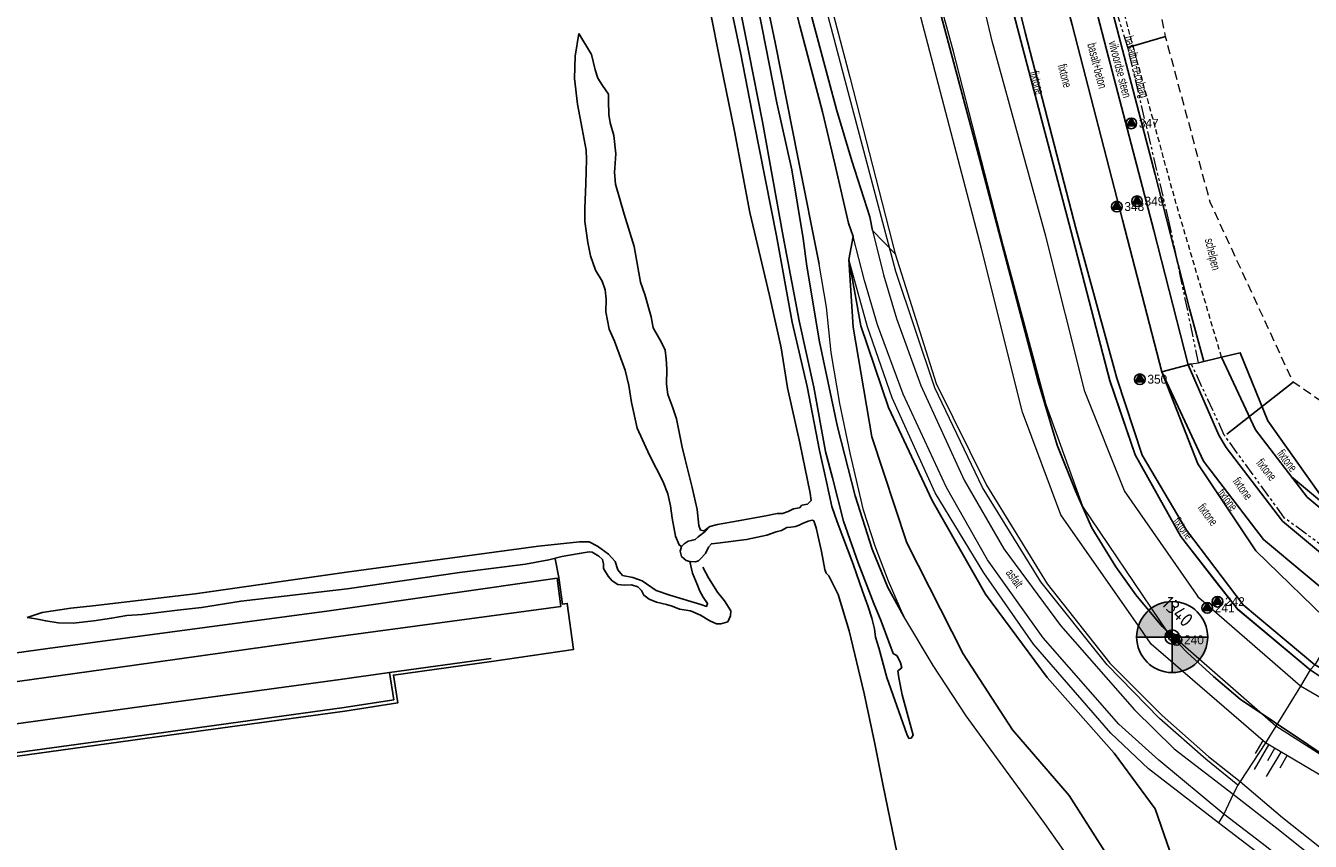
# Model space of a CAD drawing. Header units: metres. Extents: x 62183 to 64287, y 386037 to 390061.
# Tile 22 of 38: x 62556 to 62737, y 388138 to 388253. Entities that reach past the tile are written whole.
import ezdxf
from ezdxf.enums import TextEntityAlignment as Align

# ---------------------------------------------------------------- set-up
doc = ezdxf.new("R2010")
doc.units = ezdxf.units.M
doc.linetypes.add('HIDDEN', pattern=[0.375, 0.25, -0.125])
doc.linetypes.add('PHANTOM2', pattern=[1.25, 0.625, -0.125, 0.125, -0.125, 0.125, -0.125])
doc.layers.get('0').update_dxf_attribs({"linetype": 'CONTINUOUS'})
for name, color, linetype in [('0 @ 0.5', 7, 'CONTINUOUS'), ('0 @ 1', 7, 'CONTINUOUS'), ('0 @ 5', 7, 'CONTINUOUS'), ('BS-BINNENKRUINLIJN-KPN', 253, 'CONTINUOUS'), ('BS-BINNENTEENLIJN-KPN', 253, 'CONTINUOUS'), ('BS-INSTEEK-SLOOT-KPN', 253, 'CONTINUOUS'), ('BS-OVERIG-KPN', 253, 'CONTINUOUS'), ('BS-SCHEIDINGSL-TALUDBEKL-NTZ', 253, 'CONTINUOUS'), ('BS-SCHEIDINGSLIJN-TALUDBEKL', 253, 'CONTINUOUS'), ('BS-VLAKAFSLUITING', 253, 'CONTINUOUS'), ('BS-WATERLIJN-KPN', 253, 'CONTINUOUS')]:
    doc.layers.add(name, color=color, linetype=linetype)
for name, color, linetype, lineweight in [('BS-Boorpunten', 253, 'CONTINUOUS', 25), ('BS-Boorpuntnummer', 253, 'CONTINUOUS', 25), ('BS-Dijkpaal', 2, 'CONTINUOUS', 25), ('BS-Dijkpaalnr', 6, 'CONTINUOUS', 25), ('BS-KANT-KREUKELBERM', 35, 'PHANTOM2', 0), ('BS-KANT-VERHARDING', 253, 'CONTINUOUS', 0), ('BS-KRUINLIJN', 253, 'CONTINUOUS', 0), ('BS-OVERIGE-TEKSTEN', 253, 'CONTINUOUS', 0), ('BS-RASTER', 253, 'RASTER', 0), ('BS-TEENLIJN', 11, 'CONTINUOUS', 0), ('BS-TEENSCHOT-GECONSTRUEERD', 1, 'HIDDEN', 13), ('BS-TUSSENBERM', 253, 'CONTINUOUS', 0), ('BS-ZANDLIJN', 2, 'HIDDEN', 20)]:
    doc.layers.add(name, color=color, linetype=linetype, lineweight=lineweight)
doc.layers.add('THEORETISCHE_NULLIJN', color=125, linetype='CONTINUOUS', plot=False)
doc.styles.add('ISO', font='isocp.shx', dxfattribs={"height": 2.5})
doc.linetypes.add('RASTER', pattern='A,3,-2,[200,RASTER,S=0.75,R=0,X=0,Y=0],-2,3', length=10)

# ---------------------------------------------------------------- blocks, each defined once
blk = doc.blocks.new('dijkpaal')
at = {"layer": 'BS-Dijkpaal'}
h = blk.add_hatch(color=256, dxfattribs=at)
h.paths.add_polyline_path([(0, 0), (0, 1, 0.414214), (-1, 0)])
h.paths.add_polyline_path([(1, 0), (0, 0), (0, -1, 0.414214)])
for p, q in [((0, -1), (0, 1)), ((-1, 0), (1, 0))]:
    blk.add_line(p, q, dxfattribs=at)
blk.add_circle((0, 0), 1, dxfattribs=at)
blk = doc.blocks.new('*U718')
at = {"layer": '0 @ 0.5', "xscale": 0.5, "yscale": 0.5, "zscale": 0.5}
blk.add_blockref('dijkpaal', (62717.415, 388167.15), dxfattribs=at)
at = {"layer": '0 @ 1'}
blk.add_blockref('dijkpaal', (62717.415, 388167.15), dxfattribs=at)
at = {"layer": '0 @ 5', "xscale": 5, "yscale": 5, "zscale": 5}
blk.add_blockref('dijkpaal', (62717.415, 388167.15), dxfattribs=at)
blk = doc.blocks.new('S04')
at = {"color": 0}
for p, q in [((-1, 0), (-1, 4.01)), ((1, 0), (1, 4.01)), ((-2.01, 0), (-2.01, 2.01)), ((0, 0), (0, 2.01)), ((2.01, 0), (2.01, 2.01))]:
    blk.add_line(p, q, dxfattribs=at)
blk = doc.blocks.new('punt-boring')
at = {"layer": 'BS-Boorpunten'}
h = blk.add_hatch(color=8, dxfattribs=at)
h.dxf.hatch_style = 1
h.paths.add_polyline_path([(0.01, 1), (-0.87, -0.49), (0.86, -0.51)])
h = blk.add_hatch(color=1, dxfattribs=at)
h.dxf.hatch_style = 1
h.paths.add_polyline_path([(0.01, 1), (-0.87, -0.49), (0.86, -0.51)])
at = {"layer": 'BS-Boorpunten', "color": 8}
blk.add_lwpolyline([(0.01, 1), (-0.87, -0.49), (0.86, -0.51)], close=True, dxfattribs=at)
at = {"layer": 'BS-Boorpunten', "color": 1}
blk.add_lwpolyline([(0.01, 1), (-0.87, -0.49), (0.86, -0.51)], close=True, dxfattribs=at)
at = {"layer": 'BS-Boorpunten', "color": 8}
blk.add_circle((0, 0), 1, dxfattribs=at)
at = {"layer": 'BS-Boorpunten', "color": 1}
blk.add_circle((0, 0), 1, dxfattribs=at)
blk = doc.blocks.new('*U343', base_point=(62718.025, 388166.75))
at = {"layer": 'BS-Boorpunten', "xscale": 1.499999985, "yscale": 1.499999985, "zscale": 1.499999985}
blk.add_blockref('punt-boring', (62718.025, 388166.75), dxfattribs=at)
at = {"layer": 'BS-Boorpuntnummer', "linetype": 'ByBlock', "insert": (62720.145, 388166.75), "char_height": 2.5, "attachment_point": 4}
blk.add_mtext('240', dxfattribs=at)
blk = doc.blocks.new('*U344', base_point=(62722.346, 388171.254))
at = {"layer": 'BS-Boorpunten', "xscale": 1.499999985, "yscale": 1.499999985, "zscale": 1.499999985}
blk.add_blockref('punt-boring', (62722.346, 388171.254), dxfattribs=at)
at = {"layer": 'BS-Boorpuntnummer', "linetype": 'ByBlock', "insert": (62724.466, 388171.254), "char_height": 2.5, "attachment_point": 4}
blk.add_mtext('241', dxfattribs=at)
blk = doc.blocks.new('*U345', base_point=(62723.789, 388172.125))
at = {"layer": 'BS-Boorpunten', "xscale": 1.499999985, "yscale": 1.499999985, "zscale": 1.499999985}
blk.add_blockref('punt-boring', (62723.789, 388172.125), dxfattribs=at)
at = {"layer": 'BS-Boorpuntnummer', "linetype": 'ByBlock', "insert": (62725.909, 388172.125), "char_height": 2.5, "attachment_point": 4}
blk.add_mtext('242', dxfattribs=at)
blk = doc.blocks.new('*U541', base_point=(62711.662, 388239.47))
at = {"layer": 'BS-Boorpunten', "xscale": 1.499999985, "yscale": 1.499999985, "zscale": 1.499999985}
blk.add_blockref('punt-boring', (62711.662, 388239.47), dxfattribs=at)
at = {"layer": 'BS-Boorpuntnummer', "linetype": 'ByBlock', "insert": (62713.782, 388239.47), "char_height": 2.5, "attachment_point": 4}
blk.add_mtext('347', dxfattribs=at)
blk = doc.blocks.new('*U542', base_point=(62709.629, 388227.746))
at = {"layer": 'BS-Boorpunten', "xscale": 1.499999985, "yscale": 1.499999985, "zscale": 1.499999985}
blk.add_blockref('punt-boring', (62709.629, 388227.746), dxfattribs=at)
at = {"layer": 'BS-Boorpuntnummer', "linetype": 'ByBlock', "insert": (62711.749, 388227.746), "char_height": 2.5, "attachment_point": 4}
blk.add_mtext('348', dxfattribs=at)
blk = doc.blocks.new('*U543', base_point=(62712.466, 388228.499))
at = {"layer": 'BS-Boorpunten', "xscale": 1.499999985, "yscale": 1.499999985, "zscale": 1.499999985}
blk.add_blockref('punt-boring', (62712.466, 388228.499), dxfattribs=at)
at = {"layer": 'BS-Boorpuntnummer', "linetype": 'ByBlock', "insert": (62714.586, 388228.499), "char_height": 2.5, "attachment_point": 4}
blk.add_mtext('349', dxfattribs=at)
blk = doc.blocks.new('*U544', base_point=(62712.873, 388203.439))
at = {"layer": 'BS-Boorpunten', "xscale": 1.499999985, "yscale": 1.499999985, "zscale": 1.499999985}
blk.add_blockref('punt-boring', (62712.873, 388203.439), dxfattribs=at)
at = {"layer": 'BS-Boorpuntnummer', "linetype": 'ByBlock', "insert": (62714.993, 388203.439), "char_height": 2.5, "attachment_point": 4}
blk.add_mtext('350', dxfattribs=at)
blk = doc.blocks.new('A$C58CE76E8')
at = {"layer": 'BS-Boorpunten', "xscale": 0.5, "yscale": 0.5, "zscale": 0.5}
for name, p in [('*U541', (62711.662, 388239.47)), ('*U543', (62712.466, 388228.499)), ('*U542', (62709.629, 388227.746)), ('*U544', (62712.873, 388203.439)), ('*U344', (62722.346, 388171.254)), ('*U345', (62723.789, 388172.125)), ('*U343', (62718.025, 388166.75))]:
    blk.add_blockref(name, p, dxfattribs=at)
at = {"layer": 'BS-Boorpunten', "color": 253, "xscale": 0.5, "yscale": 0.5, "zscale": 0.5}
for name, p in [('*U541', (62711.662, 388239.47)), ('*U541', (62711.662, 388239.47)), ('*U541', (62711.662, 388239.47)), ('*U543', (62712.466, 388228.499)), ('*U543', (62712.466, 388228.499)), ('*U543', (62712.466, 388228.499)), ('*U542', (62709.629, 388227.746)), ('*U542', (62709.629, 388227.746)), ('*U542', (62709.629, 388227.746)), ('*U544', (62712.873, 388203.439)), ('*U544', (62712.873, 388203.439)), ('*U544', (62712.873, 388203.439)), ('*U344', (62722.346, 388171.254)), ('*U344', (62722.346, 388171.254)), ('*U344', (62722.346, 388171.254)), ('*U345', (62723.789, 388172.125)), ('*U345', (62723.789, 388172.125)), ('*U345', (62723.789, 388172.125)), ('*U343', (62718.025, 388166.75)), ('*U343', (62718.025, 388166.75)), ('*U343', (62718.025, 388166.75))]:
    blk.add_blockref(name, p, dxfattribs=at)
at = {"layer": 'BS-Boorpuntnummer', "color": 8, "xscale": 0.7499999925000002, "yscale": 0.7499999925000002, "zscale": 0.7499999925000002}
for p in [(62711.662, 388239.47), (62709.629, 388227.746), (62712.466, 388228.499), (62712.873, 388203.439), (62722.346, 388171.254), (62723.789, 388172.125), (62718.025, 388166.75)]:
    blk.add_blockref('punt-boring', p, dxfattribs=at)
at = {"layer": 'BS-Boorpuntnummer', "color": 8, "char_height": 1.25, "attachment_point": 4}
for s, insert in [('347', (62712.722, 388239.47)), ('349', (62713.526, 388228.499)), ('348', (62710.689, 388227.746)), ('350', (62713.933, 388203.439)), ('241', (62723.406, 388171.254)), ('242', (62724.849, 388172.125)), ('240', (62719.085, 388166.75))]:
    blk.add_mtext(s, dxfattribs=dict(at, insert=insert))

msp = doc.modelspace()

# ---------------------------------------------------------------- linework, layer by layer
at = {"layer": 'BS-BINNENKRUINLIJN-KPN'}
for points in [[(62667.75, 388219.62), (62664.76, 388234.46), (62661.53, 388250.84), (62658.28, 388266.32), (62655.4, 388278.18), (62653.06, 388287.24), (62649.75, 388299.82), (62645.93, 388314.41), (62642.31, 388327.72)], [(62641.67, 388222.11), (62640.28, 388226.68), (62639.06, 388230.89), (62638.93, 388232.53), (62639.09, 388235.18), (62638.84, 388237.77), (62638.3, 388239.53), (62638.11, 388240.7), (62638.07, 388242.65), (62638.06, 388243.57), (62637.25, 388244.82), (62636.56, 388245.82), (62636.22, 388246.99), (62635.66, 388249.18), (62633.9, 388252.1)], [(62641.67, 388222.11), (62642.57, 388217.09), (62643.21, 388215.36), (62644.06, 388212.22), (62644.38, 388210.68), (62645.48, 388208.73), (62646.04, 388207.52), (62646.18, 388206.3), (62646.28, 388204.86), (62646.25, 388202.74), (62646.44, 388201.31), (62647.12, 388199.41), (62647.66, 388197.85), (62648.44, 388193.87), (62648.85, 388192.13), (62649.84, 388188.21), (62650.55, 388185.09), (62650.8, 388182.83), (62651.03, 388182.2), (62651.52, 388182.12), (62652.36, 388182.73)], [(62556.25, 388169.89), (62557.47, 388169.71), (62558.87, 388169.41), (62560.63, 388169.13), (62562.73, 388169.09), (62565.62, 388169.42), (62568.13, 388169.79), (62570.29, 388170.16), (62572.44, 388170.31), (62577.4, 388170.94), (62580.79, 388171.29), (62586.36, 388172.22), (62601.29, 388173.95), (62617.1, 388176.24), (62626.39, 388177.39), (62629.7, 388178.03), (62631.52, 388178.49), (62633.96, 388178.89), (62635.36, 388179.14), (62635.8, 388179.08), (62636.72, 388178.54), (62637.24, 388178.05), (62637.36, 388177.47), (62637.39, 388176.81), (62638.01, 388175.7), (62638.59, 388175.08), (62639.38, 388174.56), (62640.33, 388174.46), (62641.33, 388174.48), (62642.19, 388174.23), (62642.73, 388173.68), (62643.04, 388173.02), (62643.82, 388172.47), (62644.83, 388172.05), (62646.23, 388171.73), (62647.06, 388171.48), (62648.09, 388171.08), (62649.63, 388170.83), (62651.03, 388170.24), (62652.36, 388169.44), (62653.3, 388169), (62653.91, 388169.03), (62654.85, 388169.29), (62655.24, 388170.12), (62655.29, 388170.86), (62654.41, 388172.26), (62653.43, 388173.48), (62652.13, 388175.5), (62651.34, 388176.97)]]:
    msp.add_lwpolyline(points, dxfattribs=at)
at = {"layer": 'BS-BINNENTEENLIJN-KPN'}
for points in [[(62648.37, 388179.88), (62648, 388180.11), (62647.52, 388181.33), (62647.06, 388183.88), (62646.79, 388185.61), (62646.44, 388187.3), (62645.73, 388189.1), (62643.83, 388192.77), (62642.11, 388196.57), (62641.33, 388200.18), (62640.93, 388202.56), (62640.43, 388204.7), (62638.93, 388208.78), (62638.19, 388210.47), (62637.72, 388212.91), (62637.73, 388214.71), (62637.63, 388216.02), (62637.19, 388217.24), (62636.26, 388218.79), (62635.54, 388220.82), (62635.17, 388222.7), (62634.75, 388225.65), (62634.73, 388227.47), (62634.88, 388231.02), (62634.96, 388234.37), (62634.94, 388235.69), (62634.35, 388238.72), (62633.7, 388242.17), (62633.31, 388245.79), (62633.37, 388248.95), (62633.9, 388252.1)], [(62556.25, 388169.89), (62558.35, 388170.59), (62562.41, 388171.21), (62565.48, 388171.56), (62579.88, 388173.24), (62601.2, 388176.27), (62628.21, 388179.94), (62634.01, 388180.57), (62635.37, 388180.54), (62636.55, 388179.93), (62638.06, 388178.8), (62639.01, 388177.76), (62639.41, 388176.63), (62640.06, 388175.83), (62641.49, 388175.53), (62642.83, 388175.05), (62644.77, 388173.72), (62646.7, 388173.04), (62651.07, 388171.72), (62651.85, 388171.47), (62652.02, 388171.87), (62651.38, 388172.78), (62650.93, 388173.61), (62650.61, 388174.43), (62649.92, 388176.15), (62649.53, 388177.78)]]:
    msp.add_lwpolyline(points, dxfattribs=at)
at = {"layer": 'BS-INSTEEK-SLOOT-KPN'}
for points in [[(62665.97, 388219.36), (62665.48, 388223.27), (62663.9, 388232.92), (62661.79, 388242.38), (62659.64, 388253.09), (62657.8, 388262.7), (62655.18, 388273.22), (62653.49, 388279.55), (62652.24, 388281.6), (62650.93, 388286.03), (62649.17, 388292.82), (62646.44, 388303.48), (62643.28, 388315.93), (62643.46, 388318.66), (62643.4, 388319.36), (62640.99, 388327.54)], [(62652.36, 388182.73), (62653.43, 388182.98), (62656.34, 388183.49), (62660.22, 388184.22), (62661.33, 388184.44), (62661.84, 388184.55), (62662.55, 388184.56), (62663.35, 388184.84), (62664.12, 388185.18), (62664.94, 388185.36), (62665.31, 388185.71), (62666.08, 388185.86), (62666.6, 388186.39), (62666.47, 388187.4), (62665, 388194.51), (62663.25, 388202.25), (62662.38, 388207.86), (62660.74, 388215.23), (62657.99, 388226.92), (62655.8, 388238.36), (62653.85, 388248.01), (62652.28, 388255.78)], [(62679.63, 388170.02), (62677.39, 388174.14), (62675.21, 388179.54), (62672.78, 388187.03), (62670.29, 388196.72), (62667.76, 388208.71), (62665.97, 388219.36)], [(62661.67, 388181.97), (62660.37, 388181.51), (62657.48, 388180.89), (62653.43, 388180.38), (62652.57, 388180.28), (62652.17, 388179.79), (62651.73, 388178.9), (62650.98, 388178.12), (62650.75, 388177.87), (62650.3, 388177.72), (62649.53, 388177.78), (62649.03, 388177.93), (62648.36, 388178.49), (62648.16, 388179.23), (62648.37, 388179.88), (62648.74, 388180.28), (62649.27, 388180.65), (62649.73, 388180.73), (62650.29, 388180.87), (62650.68, 388181.25), (62651.68, 388181.99), (62652.36, 388182.73)], [(62661.67, 388181.97), (62662.44, 388182.14), (62663.17, 388182.57), (62663.72, 388182.61), (62664.39, 388182.71), (62664.92, 388182.9), (62665.38, 388183.14), (62666.18, 388183.45), (62666.74, 388183.59), (62666.97, 388183.49), (62667.31, 388182.51), (62667.52, 388181.51), (62668.04, 388179.21), (62668.52, 388176.67), (62668.71, 388176.14), (62669.09, 388175.75), (62670.4, 388173.15), (62671.93, 388168.02), (62674.07, 388159.22), (62675.5, 388152.33), (62676.7, 388146.45), (62679.68, 388131.83)]]:
    msp.add_lwpolyline(points, dxfattribs=at)
at = {"layer": 'BS-KANT-KREUKELBERM', "ltscale": 3}
msp.add_lwpolyline([(62748.42, 388172.76), (62733.23, 388183.9), (62724.75, 388195.58), (62720.11, 388205.62), (62721.13, 388205.76), (62717, 388225.55), (62711.17, 388250.16), (62705.46, 388268.34), (62703.2, 388276.06), (62701.87, 388285.1), (62693.91, 388318.28), (62684.61, 388351.25), (62680.32, 388365.46), (62679.36, 388370.88), (62678.34, 388377.27), (62676.81, 388383.44), (62671.17, 388405.51), (62662.07, 388440.84), (62653.4, 388474), (62644.57, 388508.74), (62636.79, 388538.12), (62627.21, 388573.02)], dxfattribs=at)
at = {"layer": 'BS-KANT-VERHARDING'}
for points in [[(62675.25, 388224.38), (62676.8, 388218.16), (62678.63, 388212.01), (62682.04, 388202.54), (62688.15, 388189.21), (62693.72, 388179.58), (62701.68, 388168.79), (62712.11, 388156.89), (62717.71, 388151.39), (62726.02, 388145.01), (62732.13, 388140.22), (62743.31, 388131.3), (62756.48, 388121.04), (62768.23, 388112), (62769.51, 388110.81)], [(62767.99, 388108.37), (62766.45, 388109.62), (62754.81, 388118.59), (62741.44, 388128.97), (62730.67, 388137.6), (62724.69, 388142.21), (62715.52, 388149.81), (62709.92, 388154.86), (62699.26, 388167.02), (62691.43, 388178.02), (62685.63, 388188.2), (62679.53, 388201.34), (62675.95, 388211.1), (62674.1, 388217.36), (62672.5, 388223.55)]]:
    msp.add_lwpolyline(points, dxfattribs=at)
at = {"layer": 'BS-KRUINLIJN'}
for points in [[(62770.17, 388127.7), (62741.9, 388145.53), (62730.54, 388152.23), (62714.48, 388166.16), (62713.31, 388167.78), (62701.75, 388184.35), (62696.35, 388198.82), (62690.56, 388221.83), (62683.53, 388248.68), (62677.09, 388273.25), (62667.81, 388308.21), (62659.63, 388340.91), (62651.83, 388371.46), (62645.27, 388395.28), (62637.27, 388425.72), (62632.24, 388443.92), (62623.72, 388476.89), (62615.56, 388507.79), (62607.57, 388536.63), (62600.44, 388564.42), (62594.72, 388587.76)], [(62771.63, 388130.47), (62744.3, 388146.77), (62732.02, 388154.58), (62716.66, 388168.04), (62715.68, 388169.48), (62704.83, 388185.52), (62699.68, 388199.83), (62693.69, 388222.17), (62686.63, 388249.58), (62680.03, 388273.75), (62671.03, 388309.23), (62662.61, 388341.29), (62654.52, 388371.64), (62647.91, 388396.16), (62639.58, 388426.58), (62634.73, 388445.35), (62626.38, 388477.48), (62618.15, 388508.5), (62610.48, 388537.2), (62603.3, 388565.25)]]:
    msp.add_lwpolyline(points, dxfattribs=at)
at = {"layer": 'BS-OVERIG-KPN'}
for points in [[(62645.36, 388328.14), (62650.16, 388310.86), (62651.91, 388304.05), (62654.61, 388293.33), (62657.02, 388284.4), (62659.41, 388274.91), (62662.06, 388264.91), (62665.01, 388253.22), (62668.18, 388241.09), (62669.94, 388233.79), (62671.86, 388225.43), (62672.5, 388223.55)], [(62675.25, 388224.38), (62674.84, 388226.3), (62672.33, 388234.17), (62670.18, 388241.4), (62666.95, 388253.53), (62663.89, 388265.22), (62661.51, 388274.99), (62659.08, 388284.84), (62657.5, 388291.53), (62656.93, 388293.61), (62655.21, 388299.36), (62653.94, 388304.34), (62652.19, 388311.12), (62647.88, 388328.48)], [(62631.38, 388171.46), (62630.83, 388175.45), (62598.77, 388170.85), (62559.15, 388165.55), (62540.83, 388163.02), (62528.4, 388172.39), (62523.81, 388202.59), (62517.96, 388241.18), (62516.46, 388251.16), (62515.56, 388257.35), (62510.14, 388292.4), (62510, 388293.62), (62507.65, 388309.24)], [(62631.38, 388171.46), (62599.39, 388167.11), (62571.36, 388163.2), (62542.73, 388159.22), (62540.45, 388159.02), (62538.19, 388158.95), (62535.52, 388159.24), (62532.44, 388160.48), (62530.62, 388161.43), (62529.03, 388162.93), (62527.56, 388164.52), (62526.14, 388166.76), (62525.04, 388169.05), (62524.42, 388171.44), (62523.1, 388181), (62519.33, 388205.91), (62516.51, 388224.1), (62511.92, 388254.1), (62506.45, 388289.96), (62503.64, 388308.69)], [(62496.33, 388142.37), (62502.09, 388143.17), (62515.08, 388144.91), (62544.37, 388148.94), (62572.8, 388152.86), (62600.95, 388156.73), (62608.43, 388157.89), (62607.81, 388161.79), (62621.59, 388163.72), (62633.14, 388165.39), (62632.27, 388171.89), (62631.59, 388171.79), (62631.08, 388175.52), (62630.57, 388178.15)], [(62495.8, 388146.83), (62501.45, 388147.6), (62514.42, 388149.36), (62543.78, 388153.43), (62572.08, 388157.3), (62600.31, 388161.16), (62607.25, 388162.14), (62621.55, 388164.13)], [(62607.25, 388162.14), (62607.86, 388158.31), (62600.88, 388157.23), (62572.73, 388153.35), (62544.3, 388149.43), (62515.02, 388145.4), (62502.02, 388143.66), (62496.27, 388142.87)]]:
    msp.add_lwpolyline(points, dxfattribs=at)
at = {"layer": 'BS-RASTER', "flags": 128}
for points in [[(62726.67, 388146.31), (62722.16, 388149.94), (62715.62, 388155.68), (62708.28, 388163.23), (62698.95, 388174.9), (62690.74, 388188.21), (62684.02, 388202.22), (62678.51, 388218.62), (62671.41, 388245.48), (62663.99, 388273.59), (62655.78, 388304.79), (62647.25, 388337.37), (62638.71, 388369.72), (62633, 388391.43), (62624.85, 388422.61), (62620.11, 388440.45), (62611.36, 388473.69), (62603.29, 388504.28), (62595.66, 388533.6), (62587.8, 388563.42), (62581.55, 388587.13), (62576.39, 388606.81), (62570.3, 388625.79), (62562.93, 388645.22), (62554.53, 388664.55), (62545.4, 388682.56), (62535.1, 388700.8), (62525.11, 388716.65), (62508.66, 388741.23), (62494.26, 388762.55), (62485.3, 388775.62)], [(62736.85, 388162.54), (62726.69, 388171.02), (62718.64, 388181.33), (62712.24, 388192.79), (62708.68, 388203.25), (62703.16, 388224.36), (62695.92, 388252), (62688.72, 388279.45), (62680.25, 388311.5), (62671.87, 388343.83), (62663.62, 388374.88), (62657.15, 388399.62), (62649.39, 388429.09), (62646.17, 388428.27), (62639.58, 388426.58), (62637.27, 388425.72), (62624.83, 388422.6)], [(62818.11, 387798.9), (62817.12, 387803.4), (62813.83, 387815.45), (62809.5, 387831.32), (62804.1, 387851.72), (62797.86, 387875.37), (62795.85, 387882.87), (62791.6, 387898.91), (62787.58, 387914.33), (62780.63, 387940.34), (62775.33, 387959.72), (62769.43, 387981.85), (62765.82, 387995.03), (62761.83, 388010.64), (62755.57, 388035.15), (62750.2, 388055.48), (62744.22, 388079.37), (62738.35, 388101.83), (62734.3, 388118.58), (62734.32, 388118.58), (62732.67, 388125.93), (62730.34, 388136.09), (62723.94, 388141), (62714.1, 388148.58), (62708.79, 388153.61), (62697.92, 388166.15), (62690.92, 388176.2), (62684.05, 388187.47), (62678.01, 388200.83), (62674.55, 388210.83), (62671.92, 388220.28)], [(62792.89, 387809.78), (62791.71, 387814.44), (62789.99, 387821.15), (62786.89, 387832.51), (62783.52, 387844.24), (62779.25, 387859.7), (62774.72, 387876.55), (62769.09, 387898.93), (62764.25, 387917.78), (62759.54, 387935.76), (62755.19, 387952.07), (62752.2, 387963.54), (62747.93, 387978.9), (62746.29, 387985.04), (62745.12, 387989.41), (62743.73, 387994.89), (62742.03, 388001.08), (62738.76, 388013.22), (62736.42, 388021.66), (62733.85, 388031), (62732.01, 388037.94), (62729.34, 388047.29), (62727.07, 388056.09), (62724.32, 388067.92), (62721.83, 388076.98), (62718.32, 388090.41), (62715.7, 388100.13), (62713.12, 388109.71), (62711.35, 388117.37), (62709.42, 388124.53), (62707.95, 388127.66), (62706.03, 388131.6), (62703.97, 388134.56), (62699.5, 388140.89), (62692.67, 388150.19), (62688.43, 388156.06), (62683.79, 388163.16), (62679.63, 388170.02), (62677.49, 388175.01), (62675.59, 388179.95), (62673.97, 388184.99), (62672.12, 388192.85), (62670.64, 388200.03), (62669.4, 388207.2), (62668.78, 388213.59), (62667.75, 388219.62)], [(62746.48, 388179.2), (62742.19, 388170.95), (62740.52, 388168.29), (62737.5, 388163.22), (62736.83, 388162.53), (62735.5, 388160.22), (62732.02, 388154.58), (62730.54, 388152.23), (62726.98, 388146.81), (62726.68, 388146.28), (62726.02, 388145.01), (62724.69, 388142.21), (62723.94, 388141)]]:
    msp.add_lwpolyline(points, dxfattribs=at)
at = {"layer": 'BS-SCHEIDINGSL-TALUDBEKL-NTZ'}
for points in [[(62748.42, 388172.76), (62750.42, 388175.81), (62747.43, 388177.64), (62736.42, 388186.82), (62729.13, 388196.33), (62724.37, 388206.54), (62721.13, 388205.76)], [(62874.11, 388099.42), (62861.25, 388109.03), (62848.72, 388117.99), (62834.28, 388127.34), (62816.33, 388138.49), (62780.58, 388158.48), (62750.42, 388175.81), (62750.44, 388175.83), (62751.73, 388177.81), (62749.05, 388179.34), (62738.77, 388186.47), (62730.88, 388197.57), (62726.99, 388207.18), (62724.37, 388206.54)]]:
    msp.add_lwpolyline(points, dxfattribs=at)
at = {"layer": 'BS-SCHEIDINGSLIJN-TALUDBEKL'}
for points in [[(62721.85, 388205.93), (62719.84, 388213.37), (62715.04, 388232.26), (62708.34, 388257.76), (62699.49, 388291.96), (62690.74, 388325.38), (62680.25, 388363.66), (62673.78, 388390.49), (62668.59, 388412.8), (62655.41, 388459.51), (62653.44, 388466.84), (62640.62, 388515.93), (62629.69, 388556.77), (62628.09, 388564.15), (62621.17, 388592.36), (62616.02, 388612.27), (62604.16, 388654.44), (62600.24, 388670.04), (62596.46, 388685.27)], [(62810.51, 388135.01), (62777.8, 388153.84), (62752.21, 388168.77), (62747.62, 388171.55), (62747.52, 388171.61), (62744.47, 388173.86), (62732.93, 388183.47), (62725, 388193.82), (62723.98, 388195.55), (62719.66, 388205.48), (62714.85, 388224.37), (62708.15, 388249.86), (62699.31, 388284.07), (62690.56, 388317.49), (62681.91, 388350.28), (62673.6, 388382.6), (62668.41, 388404.91), (62658.47, 388439.68), (62653.25, 388458.95), (62640.44, 388508.04), (62633.17, 388537.73), (62627.91, 388556.26), (62620.99, 388584.47)], [(62808.82, 388132.22), (62776.17, 388151.02), (62750.49, 388166.01), (62745.59, 388168.44), (62742.19, 388170.95), (62730.25, 388180.9), (62721.82, 388191.89), (62715.94, 388204.5), (62710.41, 388225.89), (62703.33, 388253.32), (62696.08, 388280.62), (62688.1, 388311.91), (62679.17, 388345.58), (62671.75, 388374.89), (62664.79, 388401.8), (62657.14, 388430.82), (62651.54, 388451.22), (62643.74, 388481.43), (62635.46, 388512.73), (62627.79, 388542.58), (62620.62, 388570.1)], [(62612.54, 388568.76), (62620.11, 388540.56), (62627.91, 388510.92), (62636.26, 388479.06), (62644.04, 388449.6), (62649.39, 388429.09), (62657.13, 388399.61), (62663.6, 388374.87), (62671.85, 388343.82), (62680.23, 388311.49), (62688.7, 388279.45), (62695.9, 388251.99), (62703.14, 388224.36), (62708.66, 388203.24), (62712.22, 388192.78), (62718.62, 388181.32), (62723.49, 388175.08), (62726.67, 388171.01), (62736.83, 388162.53), (62739.92, 388160.48), (62771.33, 388142.14), (62802.26, 388124.12)], [(62803.33, 388125.32), (62771.87, 388143.61), (62746.55, 388158.42), (62740.76, 388161.49), (62737.5, 388163.22), (62727.43, 388171.66), (62719.41, 388182.19), (62713.19, 388192.75), (62709.63, 388203.6), (62703.88, 388224.51), (62696.73, 388252.28), (62689.06, 388283.56), (62680.63, 388313.62), (62672.69, 388344.07), (62664.76, 388375.12), (62658.36, 388399.8), (62650.68, 388429.36), (62645.3, 388449.96), (62637.13, 388479.75), (62628.94, 388511.2), (62621.26, 388540.85), (62613.95, 388569.1)], [(62716.48, 388251.68), (62711.17, 388250.16)], [(62722.67, 388096.95), (62720.14, 388105.38), (62716.05, 388120.15), (62711.22, 388131.81), (62702.9, 388144.82), (62694.92, 388154.07), (62687.98, 388164.79), (62680.09, 388180.4), (62675.13, 388195.34), (62672.53, 388210.79), (62671.92, 388220.28), (62673.6, 388210.94), (62677.51, 388199.45), (62683.62, 388186.38), (62691.13, 388173.2), (62699.82, 388161.47), (62709.26, 388150.79), (62715.02, 388142.95), (62718.3, 388133.5), (62722.33, 388118.2), (62727.51, 388098.52)], [(62720.11, 388205.62), (62719.66, 388205.48), (62715.94, 388204.5), (62721.02, 388191.51), (62729.17, 388179.27), (62740.52, 388168.29), (62744.15, 388165.93)], [(62725.12, 388195.72), (62734.43, 388203.05)], [(62835.73, 388127.09), (62810.16, 388142.58), (62777.46, 388161.4), (62751.87, 388176.34), (62747.28, 388179.12), (62747.18, 388179.18), (62744.13, 388181.43), (62734.22, 388189.68)]]:
    msp.add_lwpolyline(points, dxfattribs=at)
at = {"layer": 'BS-TEENLIJN'}
msp.add_lwpolyline([(62595.64, 388533.59), (62603.27, 388504.27), (62611.34, 388473.69), (62620.09, 388440.44), (62624.83, 388422.6), (62632.98, 388391.43), (62638.69, 388369.71), (62647.23, 388337.36), (62650.39, 388328.55), (62656.58, 388304.69), (62664.73, 388273.79), (62672.03, 388245.95), (62678.41, 388221.12), (62684.2, 388202.86), (62691.28, 388188.52), (62699.81, 388174.66), (62708.65, 388163.48), (62716.02, 388156.1), (62722.55, 388150.35), (62726.98, 388146.81), (62732.96, 388141.74), (62744.73, 388132.4)], dxfattribs=at)
at = {"layer": 'BS-TEENSCHOT-GECONSTRUEERD', "ltscale": 3, "flags": 128}
msp.add_lwpolyline([(62724.37, 388206.54), (62717.87, 388228.52), (62707.38, 388266.96), (62704.21, 388280.12), (62695.24, 388315.48), (62686.78, 388347.69), (62682.75, 388364.34), (62681.25, 388371.97), (62672.9, 388402.96), (62664.79, 388433.31), (62657.19, 388459.98), (62651.15, 388484.04), (62643.18, 388515.16), (62631.7, 388557.33), (62628.37, 388571.74), (62622.46, 388596), (62614.92, 388625.13), (62606.96, 388655.45), (62602.44, 388671.91), (62597.55, 388683.5), (62588.6, 388697.98), (62585.3, 388703.13), (62579.7, 388712.37), (62565.84, 388733.14), (62555.71, 388749.1), (62529.34, 388784.95), (62527.24, 388788.09), (62518.92, 388800.46), (62500.14, 388831.94), (62496.35, 388837.71), (62497.83, 388838.68), (62477.82, 388871.1)], dxfattribs=at)
at = {"layer": 'BS-TUSSENBERM'}
msp.add_lwpolyline([(62775.32, 388137.04), (62748.1, 388152.93), (62735.5, 388160.22), (62721.19, 388172.69), (62720.85, 388173.18), (62710.72, 388187.72), (62705.11, 388201.71), (62699.63, 388223.57), (62692.1, 388251.04), (62685.54, 388278.67), (62676.72, 388310.73), (62668, 388342.78), (62659.71, 388374.3), (62653.48, 388398.46), (62646.17, 388428.27), (62640.67, 388447.57), (62632.2, 388478.83), (62624.34, 388509.79), (62616.58, 388539.04), (62609.02, 388568.31)], dxfattribs=at)
at = {"layer": 'BS-VLAKAFSLUITING'}
for points in [[(62675.25, 388224.38), (62678.41, 388221.12)], [(62671.92, 388220.28), (62672.5, 388223.55)]]:
    msp.add_lwpolyline(points, dxfattribs=at)
at = {"layer": 'BS-WATERLIJN-KPN'}
for points in [[(62654.87, 388257.94), (62656.72, 388249.23), (62658.56, 388239.56), (62661.73, 388223.63), (62663.95, 388211.5), (62666.03, 388202.4), (62667.78, 388193.42), (62668.75, 388189.02), (62669.52, 388185.51), (62670.28, 388183.38), (62672.5, 388177.42), (62673.85, 388173.59), (62674.56, 388171.55), (62675.13, 388169.82), (62675.5, 388168.29), (62675.66, 388167.15), (62676.11, 388165.63), (62677.25, 388161.47), (62680.07, 388153.49), (62680.36, 388152.88), (62680.69, 388152.93), (62680.97, 388153.34), (62679.43, 388159.03)], [(62679.43, 388159.03), (62678.92, 388161.41), (62678.8, 388162.37), (62679.36, 388162.83), (62679.17, 388163.52), (62678.7, 388164.48), (62678.15, 388164.81), (62676.44, 388169.39), (62675.44, 388171.85), (62673.21, 388177.59), (62671.14, 388183.46), (62669.6, 388189.54), (62668.61, 388193.25), (62666.99, 388202.32), (62664.9, 388211.65), (62662.68, 388223.53), (62659.74, 388239.7), (62657.83, 388249.43), (62656.07, 388258.19)]]:
    msp.add_lwpolyline(points, dxfattribs=at)
at = {"layer": 'BS-ZANDLIJN', "ltscale": 5, "flags": 128}
msp.add_lwpolyline([(63499.08, 387299.63), (63500.1, 387306.8), (63500.27, 387307.99), (63492.93, 387317.11), (63485.31, 387320.31), (63475.04, 387320.46), (63462.1, 387310.5), (63453.76, 387302.52), (63440.93, 387303.78), (63439.29, 387311.75), (63425.01, 387338.69), (63416.67, 387354.76), (63402.28, 387380.84), (63385.28, 387406.49), (63374.18, 387421.66), (63362.49, 387439.23), (63353.78, 387446.19), (63334.9, 387474.97), (63319.09, 387498.52), (63302.14, 387523.17), (63290.16, 387543.28), (63284.12, 387557.03), (63269.4, 387580.68), (63253.34, 387604.89), (63262.31, 387614.97), (63262.18, 387620.97), (63256.2, 387625.51), (63237.06, 387626.56), (63224.06, 387644.56), (63216.36, 387654.02), (63197.93, 387680.66), (63184.85, 387699.77), (63185.17, 387703.51), (63161.21, 387737.38), (63146.38, 387762.17), (63132.37, 387780.02), (63135.45, 387789.41), (63133.35, 387803.78), (63124.99, 387813.96), (63116.28, 387808.33), (63105.35, 387823.92), (63110.55, 387828.03), (63104.78, 387835.02), (63099.89, 387831.82), (63092.83, 387846.72), (63082.81, 387855.9), (63064.07, 387885.9), (63046.82, 387909.75), (63026.5, 387938.73), (63021.75, 387950.76), (63011.69, 387964.23), (62993.29, 387992.34), (62976.78, 388012.96), (62963.96, 388032.4), (62944.94, 388049.53), (62923.13, 388068.32), (62903.35, 388085.18), (62886.25, 388099.87), (62867.92, 388115.3), (62842.43, 388127.04), (62811.69, 388149.25), (62781.94, 388164.96), (62758.96, 388179.44), (62753.68, 388189.75), (62734.43, 388203.05), (62722.76, 388228.37), (62716.48, 388251.68), (62715.49, 388256.83), (62721.04, 388258.28), (62723.79, 388262.51), (62722.96, 388267.45), (62728.46, 388268.46), (62735.89, 388270.43), (62739.09, 388277.71), (62738.04, 388284.96), (62721.63, 388286.09), (62706.72, 388286.62), (62702.37, 388293.45), (62701.43, 388303.08), (62698.17, 388319.03), (62691.06, 388347.29), (62690.84, 388357.66), (62692.49, 388361.28), (62702.86, 388363.85), (62714.73, 388369.8), (62715.6, 388375.47), (62713.66, 388378.99), (62691.75, 388380.24), (62678.34, 388377.27), (62678.69, 388386.99), (62673.97, 388406.28), (62665, 388441.7), (62657.91, 388475.31), (62648.33, 388509.34), (62640.08, 388538.69), (62631.17, 388573.95), (62632.11, 388584), (62630.94, 388588.92), (62626.55, 388594.17), (62623.28, 388606.17), (62616.39, 388632.84), (62609.21, 388662.02), (62603.99, 388666.66)], dxfattribs=at)
at = {"layer": 'THEORETISCHE_NULLIJN'}
msp.add_lwpolyline([(62760.99, 388137.3), (62741.35, 388148.78), (62726.99, 388158.39), (62723.22, 388161.58), (62719.52, 388164.95), (62716.03, 388168.61), (62712.32, 388173.07), (62709.48, 388177.01), (62706.1, 388182.53), (62703.79, 388187.72), (62701.21, 388194.16), (62698.57, 388203.11), (62690.47, 388233.77), (62677.22, 388283.39), (62666.24, 388327.05), (62652.5, 388377.75), (62637.28, 388435.51), (62624.67, 388483.36), (62615.25, 388518.85), (62604.03, 388560.37), (62596.25, 388591.06)], dxfattribs=at)

# ---------------------------------------------------------------- block references
msp.add_blockref('*U718', (0, 0))
at = {"layer": 'BS-Boorpunten', "color": 253}
msp.add_blockref('A$C58CE76E8', (0, 0), dxfattribs=at)
at = {"layer": 'BS-KRUINLIJN', "rotation": 149.4643878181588}
msp.add_blockref('S04', (62731.84, 388151.46), dxfattribs=at)

# ---------------------------------------------------------------- texts
at = {"layer": 'BS-Dijkpaalnr', "style": 'ISO'}
msp.add_text('1340', height=2, rotation=315.8022, dxfattribs=at).set_placement((62715.76, 388171.71))
at = {"layer": 'BS-OVERIGE-TEKSTEN', "width": 0.68}
for s, rotation, p in [('basalt+beton', 284.4684, (62706.9, 388247.6)), ('vilvoordse steen', 284.7242, (62710.1, 388247.09)), ('basalton+ecolaag', 284.4684, (62712.25, 388247.39)), ('fixtone', 284.6817, (62702.34, 388246.17)), ('fixtone', 284.4254, (62698.44, 388245.21)), ('schelpen', 283.3182, (62722.97, 388221.01)), ('fixtone', 307.5686, (62733.63, 388192.01)), ('fixtone', 308.6598, (62730.72, 388190.73)), ('fixtone', 305.6689, (62727.37, 388188.08)), ('fixtone', 307.8505, (62725.23, 388186.49)), ('fixtone', 307.2905, (62722.47, 388184.4)), ('fixtone', 307.9776, (62718.97, 388182.47)), ('asfalt', 305.4578, (62695.25, 388175.44))]:
    msp.add_text(s, height=1.25, rotation=rotation, dxfattribs=at).set_placement(p, align=Align.MIDDLE)

doc.saveas('drawing.dxf')
